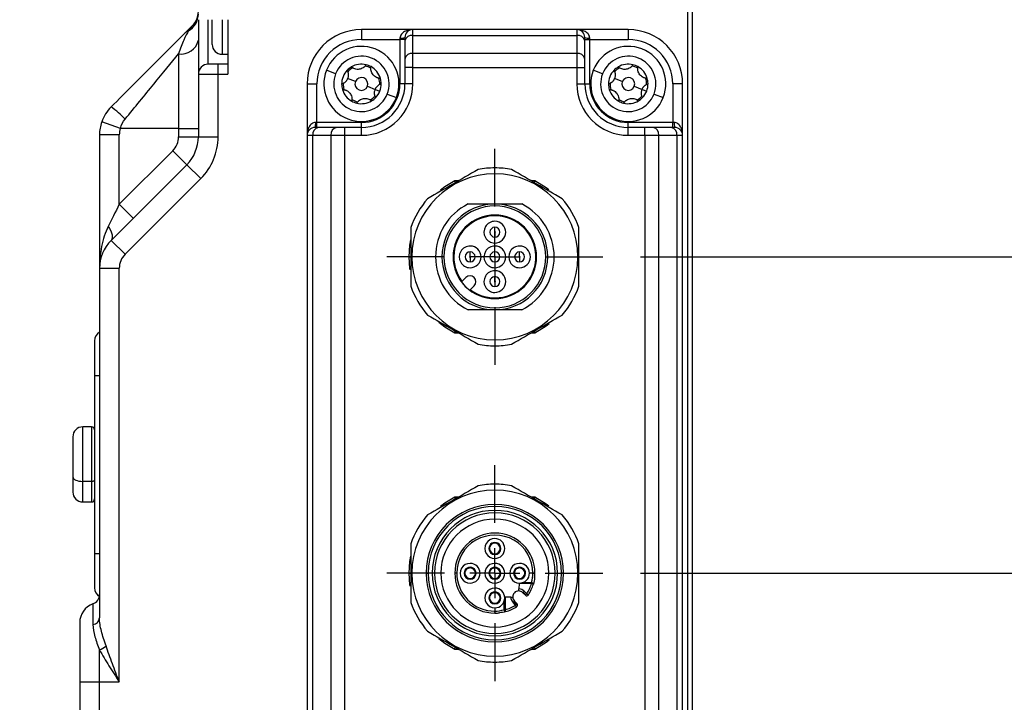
# Model space of a CAD drawing. Header units: millimetres. Extents: x 0 to 838, y 0 to 648.
# Tile 37 of 63: x 313 to 413, y 212 to 281. Entities that reach past the tile are written whole.
import ezdxf

# ---------------------------------------------------------------- set-up
doc = ezdxf.new("R2010")
doc.units = ezdxf.units.MM
doc.header["$LTSCALE"] = 3
doc.linetypes.add('CENTERX2', pattern=[20.32, 12.7, -2.54, 2.54, -2.54])
doc.layers.add('CENTER', color=40, linetype='CENTERX2')
doc.layers.add('DIMENSIONS', color=140, linetype='Continuous', lineweight=25)
doc.styles.add('SLDTEXTSTYLE0', font='TXT', dxfattribs={"width": 0.7})
doc.dimstyles.new('SLDDIMSTYLE0', dxfattribs={"dimtxt": 6.474023, "dimasz": 9.906, "dimexe": 0, "dimexo": 0.0625, "dimgap": 1.618506, "dimtad": 0, "dimtih": 1, "dimtoh": 1, "dimdec": 1, "dimrnd": 1e-09, "dimzin": 4, "dimdsep": 46, "dimtxsty": 'SLDTEXTSTYLE0', "dimsah": 1, "dimcen": 0.09, "dimadec": 0, "dimazin": 1, "dimtfac": 1, "dimtdec": 1, "dimtofl": 0, "dimtmove": 0, "dimatfit": 3, "dimfxl": 0, "dimfrac": 2, "dimtolj": 1, "dimtzin": 12, "dimarcsym": 0})

# ---------------------------------------------------------------- blocks, each defined once
blk = doc.blocks.new('_D_9')
at = {"layer": 'DIMENSIONS'}
for p, q in [((293.499, 172.55), (293.499, 416.191)), ((381.499, 333.976), (381.499, 416.191)), ((293.499, 406.666), (319.796, 406.666)), ((328.569, 406.666), (326.395, 406.666)), ((326.395, 406.666), (326.395, 396.376)), ((347.807, 406.666), (349.981, 406.666)), ((349.981, 406.666), (349.981, 396.376)), ((381.499, 406.666), (356.579, 406.666)), ((326.395, 396.376), (328.569, 396.376)), ((349.981, 396.376), (347.807, 396.376))]:
    blk.add_line(p, q, dxfattribs=at)
for points in [[(293.499, 406.666), (303.405, 405.142), (303.405, 408.19)], [(381.499, 406.666), (371.593, 408.19), (371.593, 405.142)]]:
    blk.add_solid(points, dxfattribs=at)
at = {"layer": 'DIMENSIONS', "char_height": 6.35, "attachment_point": 1, "style": 'SLDTEXTSTYLE0'}
for s, insert in [('88.0', (328.569, 416.301)), ('3.46', (328.569, 404.562))]:
    blk.add_mtext(s, dxfattribs=dict(at, insert=insert))
blk = doc.blocks.new('_D_12')
at = {"layer": 'DIMENSIONS'}
for p, q in [((376.249, 224.666), (464.869, 224.666)), ((455.344, 224.666), (455.344, 193.782)), ((445.724, 182.043), (443.55, 182.043)), ((443.55, 182.043), (443.55, 171.754)), ((464.963, 182.043), (467.137, 182.043)), ((467.137, 182.043), (467.137, 171.754)), ((443.55, 171.754), (445.724, 171.754)), ((467.137, 171.754), (464.963, 171.754)), ((455.344, 131.666), (455.344, 170.304)), ((384.809, 131.666), (464.869, 131.666))]:
    blk.add_line(p, q, dxfattribs=at)
for points in [[(455.344, 224.666), (453.82, 214.76), (456.868, 214.76)], [(455.344, 131.666), (456.868, 141.572), (453.82, 141.572)]]:
    blk.add_solid(points, dxfattribs=at)
at = {"layer": 'DIMENSIONS', "char_height": 6.35, "attachment_point": 1, "style": 'SLDTEXTSTYLE0'}
for s, insert in [('93.0', (445.724, 191.678)), ('3.66', (445.724, 179.939))]:
    blk.add_mtext(s, dxfattribs=dict(at, insert=insert))
blk = doc.blocks.new('_D_13')
at = {"layer": 'DIMENSIONS'}
for p, q in [((376.249, 256.666), (489.59, 256.666)), ((480.065, 256.666), (480.065, 217.863)), ((470.446, 206.125), (468.272, 206.125)), ((468.272, 206.125), (468.272, 195.835)), ((489.684, 206.125), (491.858, 206.125)), ((491.858, 206.125), (491.858, 195.835)), ((468.272, 195.835), (470.446, 195.835)), ((491.858, 195.835), (489.684, 195.835)), ((480.065, 131.666), (480.065, 194.386)), ((384.809, 131.666), (489.59, 131.666))]:
    blk.add_line(p, q, dxfattribs=at)
for points in [[(480.065, 256.666), (478.541, 246.76), (481.589, 246.76)], [(480.065, 131.666), (481.589, 141.572), (478.541, 141.572)]]:
    blk.add_solid(points, dxfattribs=at)
at = {"layer": 'DIMENSIONS', "char_height": 6.35, "attachment_point": 1, "style": 'SLDTEXTSTYLE0'}
for s, insert in [('125.0', (467.753, 215.76)), ('4.92', (470.446, 204.021))]:
    blk.add_mtext(s, dxfattribs=dict(at, insert=insert))
blk = doc.blocks.new('SW_CENTERMARKSYMBOL_12')
at = {"layer": 'CENTER', "color": 0}
for p, q in [((0, 5.08), (0, 10.94)), ((0, 0), (0, 2.54)), ((-5.08, 0), (-10.94, 0)), ((0, 0), (-2.54, 0)), ((0, 0), (0, -2.54)), ((0, 0), (2.54, 0)), ((5.08, 0), (10.94, 0)), ((0, -5.08), (0, -10.94))]:
    blk.add_line(p, q, dxfattribs=at)
blk = doc.blocks.new('SW_CENTERMARKSYMBOL_13')
at = {"layer": 'CENTER', "color": 0}
for p, q in [((0, 5.08), (0, 10.94)), ((0, 0), (0, 2.54)), ((-5.08, 0), (-10.94, 0)), ((0, 0), (-2.54, 0)), ((0, 0), (0, -2.54)), ((0, 0), (2.54, 0)), ((5.08, 0), (10.94, 0)), ((0, -5.08), (0, -10.94))]:
    blk.add_line(p, q, dxfattribs=at)

msp = doc.modelspace()

# ---------------------------------------------------------------- linework, layer by layer
for p, q in [((380.999049, 330.165646), (380.999049, 136.665646)), ((381.499049, 136.665646), (381.499049, 330.165646)), ((331.499049, 280.665646), (331.499049, 275.165646)), ((332.499049, 276.165646), (332.499049, 280.665646)), ((332.899049, 278.165646), (332.899049, 280.665646)), ((333.899049, 280.665646), (333.899049, 277.165646)), ((334.499049, 280.665646), (334.499049, 275.165646)), ((347.999049, 279.665646), (347.999049, 278.665646)), ((353.199049, 279.665646), (347.999049, 279.665646)), ((353.199049, 279.079859), (353.199049, 279.665646)), ((369.799049, 279.665646), (353.199049, 279.665646)), ((353.199049, 277.251432), (353.199049, 279.079859)), ((353.199049, 279.079859), (369.799049, 279.079859)), ((369.799049, 279.665646), (369.799049, 279.079859)), ((374.999049, 279.665646), (369.799049, 279.665646)), ((369.799049, 279.079859), (369.799049, 277.251432)), ((374.999049, 279.665646), (374.999049, 278.665646)), ((347.999049, 278.665646), (351.899049, 278.665646)), ((351.899049, 278.798979), (351.899049, 278.665646)), ((352.399049, 278.665646), (351.899049, 278.665646)), ((351.899049, 278.665646), (351.899049, 274.165646)), ((352.399049, 278.865646), (352.399049, 278.514174)), ((352.399049, 278.514174), (352.399049, 276.685747)), ((370.599049, 278.514174), (370.599049, 278.865646)), ((370.599049, 278.665646), (371.099049, 278.665646)), ((370.599049, 276.685747), (370.599049, 278.514174)), ((371.099049, 278.665646), (371.099049, 278.798979)), ((371.099049, 274.165646), (371.099049, 278.665646)), ((371.099049, 278.665646), (374.999049, 278.665646)), ((329.499049, 277.208679), (329.499049, 269.665646)), ((333.899049, 277.165646), (334.499049, 277.165646)), ((353.199049, 275.837218), (353.199049, 277.251432)), ((369.799049, 277.251432), (353.199049, 277.251432)), ((369.799049, 277.251432), (369.799049, 275.837218)), ((333.499049, 276.165646), (332.499049, 276.165646)), ((333.499049, 275.165646), (333.499049, 276.165646)), ((334.499049, 276.165646), (333.499049, 276.165646)), ((352.399049, 276.685747), (352.399049, 275.837218)), ((370.599049, 275.837218), (370.599049, 276.685747)), ((331.499049, 275.165646), (333.499049, 275.165646)), ((331.499049, 275.165646), (331.499049, 268.8225)), ((333.499049, 268.8225), (333.499049, 275.165646)), ((333.499049, 275.165646), (334.499049, 275.165646)), ((345.392407, 275.188102), (344.461463, 275.553265)), ((352.399049, 275.837218), (352.399049, 274.165646)), ((353.199049, 275.837218), (352.399049, 275.837218)), ((353.199049, 274.165646), (353.199049, 275.837218)), ((353.199049, 275.837218), (369.799049, 275.837218)), ((369.799049, 275.837218), (369.799049, 274.165646)), ((369.799049, 275.837218), (370.599049, 275.837218)), ((370.599049, 274.165646), (370.599049, 275.837218)), ((372.392407, 275.188102), (371.461463, 275.553265)), ((342.499049, 274.165646), (343.499049, 274.165646)), ((342.499049, 274.165646), (342.499049, 268.965646)), ((343.499049, 270.265646), (343.499049, 274.165646)), ((347.393936, 274.403001), (346.602634, 274.71339)), ((352.399049, 274.165646), (351.899049, 274.165646)), ((353.199049, 274.165646), (352.399049, 274.165646)), ((369.799049, 274.165646), (370.599049, 274.165646)), ((370.599049, 274.165646), (371.099049, 274.165646)), ((374.393936, 274.403001), (373.602634, 274.71339)), ((379.499049, 274.165646), (379.499049, 270.265646)), ((380.499049, 274.165646), (379.499049, 274.165646)), ((380.499049, 268.965646), (380.499049, 274.165646)), ((348.604162, 273.92829), (349.395464, 273.617901)), ((349.395464, 273.617901), (349.860936, 273.43532)), ((350.605691, 273.143189), (351.536635, 272.778026)), ((375.604162, 273.92829), (376.395464, 273.617901)), ((376.395464, 273.617901), (376.860936, 273.43532)), ((377.605691, 273.143189), (378.536635, 272.778026)), ((323.60999, 269.665646), (321.720932, 270.3225)), ((343.499049, 270.265646), (343.365716, 270.265646)), ((343.499049, 269.765646), (343.499049, 270.265646)), ((347.999049, 270.265646), (343.499049, 270.265646)), ((347.999049, 269.765646), (347.999049, 270.265646)), ((379.499049, 270.265646), (374.999049, 270.265646)), ((374.999049, 269.765646), (374.999049, 270.265646)), ((379.632382, 270.265646), (379.499049, 270.265646)), ((379.499049, 269.765646), (379.499049, 270.265646)), ((323.499049, 269.008791), (321.499049, 269.008791)), ((321.499049, 269.008791), (321.499049, 255.508791)), ((323.499049, 261.994073), (323.499049, 269.008791)), ((329.499049, 269.665646), (323.60999, 269.665646)), ((329.499049, 269.665646), (329.499049, 268.8225)), ((329.499049, 269.665646), (331.499049, 269.665646)), ((343.650521, 269.765646), (343.299049, 269.765646)), ((345.478948, 269.765646), (343.650521, 269.765646)), ((346.327476, 269.765646), (345.478948, 269.765646)), ((347.999049, 269.765646), (346.327476, 269.765646)), ((346.327476, 268.965646), (346.327476, 269.765646)), ((347.999049, 268.965646), (347.999049, 269.765646)), ((376.670622, 269.765646), (374.999049, 269.765646)), ((374.999049, 268.965646), (374.999049, 269.765646)), ((377.51915, 269.765646), (376.670622, 269.765646)), ((376.670622, 268.965646), (376.670622, 269.765646)), ((379.347577, 269.765646), (377.51915, 269.765646)), ((379.699049, 269.765646), (379.347577, 269.765646)), ((329.499049, 268.8225), (331.499049, 268.8225)), ((331.499049, 268.8225), (333.499049, 268.8225)), ((342.499049, 268.965646), (343.084835, 268.965646)), ((342.499049, 268.965646), (342.499049, 148.365646)), ((343.084835, 268.965646), (344.913263, 268.965646)), ((343.084835, 148.365646), (343.084835, 268.965646)), ((344.913263, 268.965646), (346.327476, 268.965646)), ((344.913263, 268.965646), (344.913263, 148.365646)), ((346.327476, 148.365646), (346.327476, 268.965646)), ((346.327476, 268.965646), (347.999049, 268.965646)), ((374.999049, 268.965646), (376.670622, 268.965646)), ((376.670622, 268.965646), (376.670622, 148.365646)), ((376.670622, 268.965646), (378.084835, 268.965646)), ((378.084835, 148.365646), (378.084835, 268.965646)), ((378.084835, 268.965646), (379.913263, 268.965646)), ((379.913263, 268.965646), (379.913263, 148.365646)), ((379.913263, 268.965646), (380.499049, 268.965646)), ((380.499049, 148.365646), (380.499049, 268.965646)), ((328.913263, 267.408286), (323.499049, 261.994073)), ((328.913263, 267.408286), (330.327476, 265.994073)), ((330.327476, 265.994073), (322.670622, 258.337218)), ((330.327476, 265.994073), (331.74169, 264.579859)), ((361.499049, 265.065646), (361.499049, 265.665646)), ((324.084835, 256.923005), (331.74169, 264.579859)), ((357.83584, 264.365646), (357.449358, 264.365646)), ((365.54874, 264.365646), (365.162258, 264.365646)), ((323.499049, 261.994073), (324.913263, 260.579859)), ((361.498905, 259.215502), (361.498905, 259.665502)), ((361.498905, 259.115502), (361.498905, 258.665502)), ((364.433398, 259.599995), (364.487845, 259.654442)), ((322.670622, 258.337218), (324.084835, 256.923005)), ((358.998905, 256.715502), (358.998905, 257.165502)), ((361.499049, 256.715646), (361.499049, 257.165646)), ((363.998905, 256.715502), (363.998905, 257.165502)), ((352.799049, 256.665646), (352.999652, 256.665646)), ((358.998905, 256.615502), (358.998905, 256.165502)), ((361.499049, 256.615646), (361.499049, 256.165646)), ((363.998905, 256.615502), (363.998905, 256.165502)), ((321.499049, 255.508791), (321.499049, 220.141842)), ((321.499049, 255.508791), (323.499049, 255.508791)), ((323.499049, 213.665646), (323.499049, 255.508791)), ((358.564412, 254.579537), (358.119055, 254.13418)), ((361.498905, 254.215502), (361.498905, 254.665502)), ((361.498905, 254.115502), (361.498905, 253.665502)), ((358.513024, 253.67962), (358.509965, 253.676561)), ((358.967583, 253.285652), (359.41294, 253.731008)), ((320.999049, 248.165646), (320.999049, 244.665646)), ((357.449358, 248.965646), (357.83584, 248.965646)), ((361.499049, 248.265646), (361.499049, 247.665646)), ((365.162258, 248.965646), (365.54874, 248.965646)), ((320.999049, 244.665646), (320.999049, 226.665646)), ((320.999049, 244.665646), (321.499049, 244.665646)), ((320.699049, 239.465646), (319.799049, 239.465646)), ((319.799049, 233.952388), (319.799049, 239.465646)), ((320.699049, 239.465646), (320.699049, 233.952388)), ((318.799049, 238.465646), (318.799049, 234.403245)), ((318.799049, 234.403245), (318.799049, 232.865646)), ((320.699049, 233.952388), (319.799049, 233.952388)), ((319.799049, 231.865646), (319.799049, 233.952388)), ((320.699049, 233.952388), (320.699049, 231.865646)), ((361.499049, 233.065646), (361.499049, 233.665646)), ((357.83584, 232.365646), (357.449358, 232.365646)), ((365.54874, 232.365646), (365.162258, 232.365646)), ((319.799049, 231.865646), (320.699049, 231.865646)), ((360.963765, 227.155072), (360.893074, 227.155072)), ((362.034335, 227.155072), (362.105026, 227.155072)), ((320.999049, 226.665646), (320.999049, 223.165646)), ((320.999049, 226.665646), (321.499049, 226.665646)), ((352.799049, 224.665646), (352.999652, 224.665646)), ((354.549049, 224.665646), (354.749049, 224.665646)), ((355.149049, 224.665646), (354.749049, 224.665646)), ((357.649049, 224.665646), (357.449049, 224.665646)), ((358.463765, 224.655072), (358.393074, 224.655072)), ((359.534335, 224.655072), (359.605026, 224.655072)), ((360.963765, 224.655072), (360.893074, 224.655072)), ((362.034335, 224.655072), (362.105026, 224.655072)), ((363.463765, 224.655072), (363.393074, 224.655072)), ((364.534335, 224.655072), (364.605026, 224.655072)), ((365.34801, 224.665646), (364.998994, 224.665646)), ((365.349049, 224.665639), (365.34801, 224.665646)), ((365.349049, 224.665646), (365.549049, 224.665646)), ((367.849049, 224.665646), (368.249049, 224.665646)), ((368.449049, 224.665646), (368.249049, 224.665646)), ((363.947066, 223.618432), (363.929053, 223.061065)), ((365.20389, 223.618432), (363.947066, 223.618432)), ((365.20389, 223.664383), (364.135187, 223.664383)), ((364.319699, 223.707875), (365.20389, 223.707875)), ((365.20389, 223.707875), (365.20389, 223.664383)), ((365.20389, 223.664383), (365.20389, 223.618432)), ((365.20389, 223.618432), (365.377991, 223.618432)), ((365.20389, 223.618432), (365.396349, 223.564031)), ((360.963765, 222.155072), (360.893074, 222.155072)), ((362.034335, 222.155072), (362.105026, 222.155072)), ((362.500312, 222.216144), (362.500312, 222.155179)), ((362.500312, 222.155179), (362.500312, 220.960805)), ((363.10363, 222.235642), (362.546263, 222.217629)), ((362.546263, 222.217629), (362.546263, 220.960805)), ((363.10363, 222.235642), (363.303525, 222.242102)), ((363.922593, 222.861169), (363.929053, 223.061065)), ((364.327476, 222.685747), (364.368898, 222.727168)), ((364.586253, 222.426969), (364.327476, 222.685747)), ((364.368898, 222.727168), (364.468898, 222.827168)), ((364.368898, 222.727168), (364.627675, 222.468391)), ((364.468898, 222.827168), (364.727675, 222.568391)), ((364.586253, 222.426969), (364.627675, 222.468391)), ((364.627675, 222.468391), (364.727675, 222.568391)), ((364.727675, 222.568391), (364.895395, 222.459443)), ((320.832382, 221.551264), (320.832382, 219.450234)), ((362.45682, 220.960805), (362.45682, 221.867537)), ((363.337527, 221.695797), (363.437527, 221.795797)), ((363.596304, 221.43702), (363.337527, 221.695797)), ((363.437527, 221.795797), (363.478948, 221.837218)), ((363.696304, 221.53702), (363.437527, 221.795797)), ((363.478948, 221.837218), (363.737725, 221.578441)), ((363.596304, 221.43702), (363.696304, 221.53702)), ((363.705252, 221.269299), (363.596304, 221.43702)), ((363.696304, 221.53702), (363.737725, 221.578441)), ((361.499049, 221.155072), (361.499049, 220.816685)), ((361.499055, 220.815646), (361.499049, 220.816685)), ((362.500312, 220.960805), (362.45682, 220.960805)), ((362.546263, 220.960805), (362.500312, 220.960805)), ((362.600663, 220.768346), (362.546263, 220.960805)), ((319.499049, 219.665646), (319.499049, 213.665646)), ((321.499049, 213.665646), (321.499049, 216.891122)), ((357.449358, 216.965646), (357.83584, 216.965646)), ((361.499049, 216.265646), (361.499049, 215.665646)), ((365.162258, 216.965646), (365.54874, 216.965646)), ((319.499049, 213.665646), (321.499049, 213.665646)), ((319.499049, 213.665646), (319.499049, 142.165646)), ((321.499049, 142.165646), (321.499049, 213.665646)), ((321.499049, 213.665646), (323.499049, 213.665646))]:
    msp.add_line(p, q)
at = {"flags": 128}
for points in [[(357.449358, 264.365646), (356.444, 263.746358), (356.008377, 263.414166)], [(366.945423, 263.449967), (366.690531, 263.646943), (365.54874, 264.365646)], [(322.377729, 259.751432), (322.518925, 259.528249), (322.633479, 259.309776), (322.718975, 259.100623), (322.773606, 258.905203), (322.796222, 258.727641), (322.786344, 258.571683), (322.74418, 258.44062), (322.670622, 258.337218)], [(352.971456, 258.389062), (352.879179, 257.843712), (352.799049, 256.665646)], [(352.799049, 256.665646), (352.879179, 255.487579), (352.900146, 255.343201)], [(355.838927, 250.058603), (356.444, 249.584934), (357.449358, 248.965646)], [(365.54874, 248.965646), (366.690531, 249.684348), (366.989721, 249.917125)], [(318.799049, 234.403245), (318.818264, 234.315287), (318.875169, 234.23071), (318.967579, 234.152762), (319.091942, 234.084441), (319.243479, 234.028371), (319.416366, 233.986708), (319.603959, 233.961051), (319.799049, 233.952388)], [(320.699049, 233.952388), (320.757576, 233.954987), (320.813854, 233.962684), (320.86572, 233.975183), (320.911181, 233.992004), (320.94849, 234.0125), (320.976213, 234.035885), (320.993285, 234.061258), (320.999049, 234.087645)], [(357.449358, 232.365646), (356.444, 231.746358), (356.008377, 231.414166)], [(366.945423, 231.449967), (366.690531, 231.646943), (365.54874, 232.365646)], [(352.971456, 226.389062), (352.879179, 225.843712), (352.799049, 224.665646)], [(352.799049, 224.665646), (352.879179, 223.487579), (352.900146, 223.343201)], [(355.838927, 218.058603), (356.444, 217.584934), (357.449358, 216.965646)], [(365.54874, 216.965646), (366.690531, 217.684348), (366.989721, 217.917125)]]:
    msp.add_lwpolyline(points, dxfattribs=at)
for centre, radius, start, end in [((329.540048, 281.246965), 1.959013, 299.30988592, 359.80367687), ((329.499049, 281.494073), 2, 315, 0), ((331.092054, 278.241539), 1.426314, 114.56720264, 134.92403329), ((347.999049, 274.165646), 5.5, 90, 180), ((353.199049, 278.865646), 0.8, 90, 180), ((353.099049, 278.372752), 0.714143, 81.95053302, 168.57824634), ((369.799049, 278.865646), 0.8, 0, 90), ((369.899049, 278.372752), 0.714143, 11.42175366, 98.04946698), ((374.999049, 274.165646), 5.5, 0, 90), ((329.763936, 278.966424), 1.777592, 261.43018035, 347.44904797), ((333.899049, 278.165646), 1, 180, 270), ((347.999049, 274.165646), 4.5, 90, 180), ((347.999049, 274.165646), 3.8, 338.58238535, 158.58238535), ((352.021827, 279.786479), 0.995103, 262.91267563, 292.27661111), ((370.976271, 279.786479), 0.995103, 247.72338889, 277.08732437), ((374.999049, 274.165646), 3.8, 338.58238535, 158.58238535), ((374.999049, 274.165646), 4.5, 0, 90), ((347.999049, 274.165646), 2.8, 338.58238535, 158.58238535), ((353.099049, 276.544325), 0.714143, 81.95053302, 168.57824634), ((369.899049, 276.544325), 0.714143, 11.42175366, 98.04946698), ((374.999049, 274.165646), 2.8, 338.58238535, 158.58238535), ((332.499049, 275.165646), 1, 90, 180), ((347.999049, 274.165646), 2, 76.25074034, 120.91403036), ((347.999049, 274.165646), 1.85, 58.93539224, 78.22937845), ((347.999049, 274.165646), 2, 60.91403036, 76.25074034), ((374.999049, 274.165646), 2, 76.25074034, 120.91403036), ((374.999049, 274.165646), 1.85, 58.93539224, 78.22937845), ((374.999049, 274.165646), 2, 60.91403036, 76.25074034), ((347.999049, 274.165646), 3.8, 158.58238535, 338.58238535), ((347.999049, 274.165646), 2.8, 158.58238535, 338.58238535), ((347.999049, 274.165646), 2, 136.25074034, 180.91403036), ((347.999049, 274.165646), 2, 120.91403036, 136.25074034), ((347.999049, 274.165646), 1.85, 118.93539224, 138.22937845), ((347.999049, 274.165646), 2, 16.25074034, 60.91403036), ((374.999049, 274.165646), 3.8, 158.58238535, 338.58238535), ((374.999049, 274.165646), 2.8, 158.58238535, 338.58238535), ((374.999049, 274.165646), 2, 136.25074034, 180.91403036), ((374.999049, 274.165646), 2, 120.91403036, 136.25074034), ((374.999049, 274.165646), 1.85, 118.93539224, 138.22937845), ((374.999049, 274.165646), 2, 16.25074034, 60.91403036), ((347.999049, 274.165646), 2, 180.91403036, 196.25074034), ((347.999049, 274.165646), 1.85, 178.93539224, 198.22937845), ((347.999049, 274.165646), 0.65, 158.58238535, 338.58238535), ((347.999049, 274.165646), 0.65, 338.58238535, 158.58238535), ((347.999049, 274.165646), 5.2, 270, 0), ((347.999049, 274.165646), 4.4, 270, 0), ((347.999049, 274.165646), 3.9, 270, 0), ((347.999049, 274.165646), 1.85, 358.93539224, 18.22937845), ((347.999049, 274.165646), 2, 338.58238535, 0.91403036), ((347.999049, 274.165646), 2, 0.91403036, 16.25074034), ((374.999049, 274.165646), 5.2, 180, 270), ((374.999049, 274.165646), 4.4, 180, 270), ((374.999049, 274.165646), 3.9, 180, 270), ((374.999049, 274.165646), 2, 180.91403036, 196.25074034), ((374.999049, 274.165646), 1.85, 178.93539224, 198.22937845), ((374.999049, 274.165646), 0.65, 158.58238535, 338.58238535), ((374.999049, 274.165646), 0.65, 338.58238535, 158.58238535), ((374.999049, 274.165646), 1.85, 358.93539224, 18.22937845), ((374.999049, 274.165646), 2, 338.58238535, 0.91403036), ((374.999049, 274.165646), 2, 0.91403036, 16.25074034), ((347.999049, 274.165646), 2, 196.25074034, 240.91403036), ((347.999049, 274.165646), 2, 316.25074034, 338.58238535), ((374.999049, 274.165646), 2, 196.25074034, 240.91403036), ((374.999049, 274.165646), 2, 316.25074034, 338.58238535), ((347.999049, 274.165646), 2, 240.91403036, 256.25074034), ((347.999049, 274.165646), 1.85, 238.93539224, 258.22937845), ((347.999049, 274.165646), 2, 256.25074034, 300.91403036), ((347.999049, 274.165646), 1.85, 298.93539224, 318.22937845), ((347.999049, 274.165646), 2, 300.91403036, 316.25074034), ((374.999049, 274.165646), 2, 240.91403036, 256.25074034), ((374.999049, 274.165646), 1.85, 238.93539224, 258.22937845), ((374.999049, 274.165646), 2, 256.25074034, 300.91403036), ((374.999049, 274.165646), 1.85, 298.93539224, 318.22937845), ((374.999049, 274.165646), 2, 300.91403036, 316.25074034), ((318.242512, 265.385363), 7.825254, 41.70340919, 55.53697405), ((325.499049, 269.008791), 4, 160.82666386, 180), ((342.378216, 270.142868), 0.995103, 337.72338889, 7.08732437), ((380.619882, 270.142868), 0.995103, 172.91267563, 202.27661111), ((325.499049, 269.008791), 2, 160.82666386, 180), ((343.299049, 268.965646), 0.8, 90, 180), ((343.791942, 269.065646), 0.714143, 101.42175366, 188.04946698), ((345.620369, 269.065646), 0.714143, 101.42175366, 188.04946698), ((377.377729, 269.065646), 0.714143, 351.95053302, 78.57824634), ((379.206156, 269.065646), 0.714143, 351.95053302, 78.57824634), ((379.699049, 268.965646), 0.8, 0, 90), ((327.499049, 268.8225), 2, 315, 0), ((327.499049, 268.8225), 4, 315, 0), ((327.499049, 268.8225), 6, 315, 0), ((361.499049, 256.665646), 8.4, 90, 270), ((361.499049, 256.665646), 9, 90, 100.81186355), ((361.499049, 256.665646), 9, 79.18813645, 90), ((361.499049, 256.665646), 8.4, 270, 90), ((361.499049, 256.665646), 9, 139.18813645, 160.81186355), ((361.499049, 256.665646), 6, 116.9165676, 243.0834324), ((361.499049, 256.665646), 5.35, 90, 270), ((361.499049, 256.665646), 5.35, 270, 90), ((361.499049, 256.665646), 6, 296.9165676, 63.0834324), ((361.499049, 256.665646), 9, 19.18813645, 40.81186355), ((361.499049, 256.665646), 5.15, 45, 225), ((361.498905, 256.665502), 4.227, 45, 225), ((361.498905, 256.665502), 4.15, 45, 216.68713899), ((361.499049, 256.665646), 5.15, 225, 45), ((361.498905, 259.165502), 1.1, 89.57430331, 269.57430331), ((361.498905, 259.165502), 1.1, 269.57430331, 89.57430331), ((361.498905, 256.665502), 4.227, 225, 45), ((361.498905, 256.665502), 4.15, 233.31286101, 45), ((361.498905, 259.165502), 0.5, 90, 270), ((361.498905, 259.165502), 0.05, 90, 270), ((361.498905, 259.165502), 0.5, 270, 90), ((361.498905, 259.165502), 0.05, 270, 90), ((325.499049, 255.508791), 4, 135, 180), ((358.998905, 256.665502), 1.1, 89.57430331, 269.57430331), ((358.998905, 256.665502), 0.5, 90, 270), ((358.998905, 256.665502), 1.1, 269.57430331, 89.57430331), ((358.998905, 256.665502), 0.5, 270, 90), ((361.499049, 256.665442), 1.1, 89.57430331, 269.57430331), ((361.499049, 256.665646), 0.5, 90, 270), ((361.499049, 256.665442), 1.1, 269.57430331, 89.57430331), ((361.499049, 256.665646), 0.5, 270, 90), ((363.998905, 256.665502), 1.1, 89.57430331, 269.57430331), ((363.998905, 256.665502), 0.5, 90, 270), ((363.998905, 256.665502), 1.1, 269.57430331, 89.57430331), ((363.998905, 256.665502), 0.5, 270, 90), ((325.499049, 255.508791), 2, 135, 180), ((358.998905, 256.665502), 0.05, 90, 270), ((358.998905, 256.665502), 0.05, 270, 90), ((361.499049, 256.665646), 0.05, 90, 270), ((361.499049, 256.665646), 0.05, 270, 90), ((363.998905, 256.665502), 0.05, 90, 270), ((363.998905, 256.665502), 0.05, 270, 90), ((361.498905, 254.165502), 1.1, 89.57430331, 269.57430331), ((361.498905, 254.165502), 1.1, 269.57430331, 89.57430331), ((361.498905, 256.665502), 4.222674, 216.83119322, 225), ((358.988676, 254.155273), 0.6, 315, 135), ((361.498905, 254.165502), 0.5, 90, 270), ((361.498905, 254.165502), 0.05, 90, 270), ((361.498905, 254.165502), 0.5, 270, 90), ((361.498905, 254.165502), 0.05, 270, 90), ((361.499049, 256.665646), 9, 199.18813645, 220.81186355), ((361.498905, 256.665502), 4.222674, 225, 233.16880678), ((361.499049, 256.665646), 9, 319.18813645, 340.81186355), ((321.999049, 248.165646), 1, 120, 180), ((361.499049, 256.665646), 9, 259.18813645, 270), ((361.499049, 256.665646), 9, 270, 280.81186355), ((319.799049, 238.465646), 1, 90, 180), ((320.699049, 239.165646), 0.3, 0, 90), ((361.499049, 224.665646), 9, 90, 100.81186355), ((361.499049, 224.665646), 9, 79.18813645, 90), ((319.799049, 232.865646), 1, 180, 270), ((320.699049, 232.165646), 0.3, 270, 0), ((361.499049, 224.665646), 8.4, 90, 270), ((361.499049, 224.665646), 8.4, 270, 90), ((361.499049, 224.665646), 6.95, 0, 180), ((361.499049, 224.665646), 6.75, 0, 180), ((361.499049, 224.665646), 9, 139.18813645, 160.81186355), ((361.499049, 224.665646), 6.35, 0, 180), ((361.499049, 224.665646), 6.1, 0, 180), ((361.499049, 224.665646), 5.4585, 0, 180), ((361.499049, 224.665646), 9, 19.18813645, 40.81186355), ((361.499049, 224.665646), 4.05, 90.00000001, 180.00000001), ((361.499049, 224.665646), 3.85, 359.99990533, 180.00000001), ((361.49905, 227.155072), 1, 90.00000001, 270.00000001), ((361.499049, 224.665646), 4.05, 0.00000001, 90.00000001), ((361.49905, 227.155072), 1, 270.00000001, 90.00000001), ((361.49905, 227.155072), 0.605976, 0.00000001, 180.00000001), ((361.49905, 227.155072), 0.605976, 180.00000001, 0.00000001), ((361.49905, 227.155072), 0.535285, 90.00000001, 180.00000001), ((361.49905, 227.155072), 0.535285, 180.00000001, 270.00000001), ((361.49905, 227.155072), 0.535285, 0.00000001, 90.00000001), ((361.49905, 227.155072), 0.535285, 270.00000001, 0.00000001), ((358.99905, 224.655072), 1, 90.00000001, 270.00000001), ((358.99905, 224.655072), 0.605976, 0.00000001, 180.00000001), ((358.99905, 224.655072), 0.535285, 90.00000001, 180.00000001), ((358.99905, 224.655072), 1, 270.00000001, 90.00000001), ((358.99905, 224.655072), 0.535285, 0.00000001, 90.00000001), ((361.49905, 224.655072), 1, 90.00000001, 270.00000001), ((361.49905, 224.655072), 0.605976, 0.00000001, 180.00000001), ((361.49905, 224.655072), 0.535285, 90.00000001, 180.00000001), ((361.49905, 224.655072), 1, 270.00000001, 90.00000001), ((361.49905, 224.655072), 0.535285, 0.00000001, 90.00000001), ((363.99905, 224.655072), 1, 90.00000001, 270.00000001), ((363.99905, 224.655072), 0.605976, 0.00000001, 180.00000001), ((363.99905, 224.655072), 0.535285, 90.00000001, 180.00000001), ((363.99905, 224.655072), 1, 270.00000001, 90.00000001), ((363.99905, 224.655072), 0.535285, 0.00000001, 90.00000001), ((361.499049, 224.665646), 6.95, 180, 0), ((361.499049, 224.665646), 6.75, 180, 0), ((361.499049, 224.665646), 6.35, 180, 0), ((361.499049, 224.665646), 6.1, 180, 0), ((361.499049, 224.665646), 5.4585, 180, 0), ((361.499049, 224.665646), 4.05, 180.00000001, 270.00000001), ((361.499049, 224.665646), 3.85, 180.00000001, 270.00009472), ((358.99905, 224.655072), 0.605976, 180.00000001, 0.00000001), ((358.99905, 224.655072), 0.535285, 180.00000001, 270.00000001), ((358.99905, 224.655072), 0.535285, 270.00000001, 0.00000001), ((361.49905, 224.655072), 0.605976, 180.00000001, 0.00000001), ((361.49905, 224.655072), 0.535285, 180.00000001, 270.00000001), ((361.49905, 224.655072), 0.535285, 270.00000001, 0.00000001), ((363.99905, 224.655072), 0.605976, 180.00000001, 0.00000001), ((363.99905, 224.655072), 0.535285, 180.00000001, 270.00000001), ((363.99905, 224.655072), 0.535285, 270.00000001, 0.00000001), ((361.498966, 224.665651), 4.050083, 353.32956062, 359.29730058), ((361.499049, 224.665646), 4.05, 359.29736333, 0.00000001), ((321.999049, 223.165646), 1, 180, 238.85968524), ((361.49905, 222.155072), 1, 90.00000001, 270.00000001), ((361.49905, 222.155072), 1, 270.00000001, 90.00000001), ((361.499049, 224.665646), 3.85, 326.99300127, 344.21647652), ((361.499049, 224.665646), 4.05, 326.99300127, 344.21647652), ((320.499049, 222.494073), 1, 289.47122063, 0), ((361.49905, 222.155072), 0.605976, 0.00000001, 180.00000001), ((361.49905, 222.155072), 0.605976, 180.00000001, 0.00000001), ((361.49905, 222.155072), 0.535285, 90.00000001, 180.00000001), ((361.49905, 222.155072), 0.535285, 180.00000001, 270.00000001), ((361.49905, 222.155072), 0.535285, 0.00000001, 90.00000001), ((361.49905, 222.155072), 0.535285, 270.00000001, 0.00000001), ((363.903212, 222.261482), 0.8, 181.85101731, 225), ((363.903212, 222.261482), 0.6, 89.99999998, 181.85101731), ((363.903212, 222.261482), 0.6, 181.85101731, 225), ((363.903212, 222.261482), 0.6, 88.14897837, 89.99999998), ((363.903212, 222.261482), 0.6, 45, 88.14897839), ((363.903212, 222.261482), 0.8, 45, 88.1489784), ((364.727675, 222.568391), 0.2, 225, 275.99650065), ((364.727675, 222.568391), 0.2, 275.99650065, 326.99300127), ((321.499049, 219.665646), 2, 109.47122063, 180), ((361.499049, 224.665646), 9, 199.18813645, 220.81186355), ((361.499049, 224.665646), 3.85, 285.78352349, 303.00699872), ((361.499049, 224.665646), 4.05, 285.78352349, 303.00699872), ((363.596304, 221.43702), 0.2, 303.00699872, 354.00349937), ((363.596304, 221.43702), 0.2, 354.00349937, 45), ((361.499049, 224.665646), 9, 319.18813645, 340.81186355), ((361.499049, 224.665646), 4.05, 270.00000001, 270.702637), ((361.499044, 224.665728), 4.050083, 270.70270035, 276.67043981), ((320.713898, 220.231562), 0.790261, 278.62293417, 353.48107541), ((320.591279, 219.144881), 2.429707, 291.93860408, 310.39055669), ((361.499049, 224.665646), 9, 259.18813645, 270), ((361.499049, 224.665646), 9, 270, 280.81186355)]:
    msp.add_arc(centre, radius, start, end)
for points in [[(330.913263, 280.079859), (330.660906, 279.827503), (330.379917, 279.546514), (330.084835, 279.251432)], [(330.913263, 280.079859), (330.784688, 279.951285), (330.646425, 279.768204), (330.499049, 279.538735)], [(322.670622, 271.837218), (322.24071, 271.407306), (321.918904, 270.891853), (321.720932, 270.3225)], [(323.60999, 269.665646), (323.708987, 270.013619), (323.869814, 270.328503), (324.084835, 270.591307)], [(323.499049, 261.994073), (323.102237, 261.200448), (322.706241, 260.408457), (322.377729, 259.751432)], [(365.20389, 223.707875), (365.291706, 224.018553), (365.340509, 224.342882), (365.34801, 224.665646)], [(365.521633, 224.1952), (365.496717, 223.982158), (365.454692, 223.770438), (365.396349, 223.564031)], [(363.947066, 223.618432), (363.947476, 223.631133), (363.947888, 223.643891), (363.948291, 223.656362)], [(365.20389, 223.707875), (365.275994, 223.69157), (365.346375, 223.655448), (365.377796, 223.618436)], [(365.377796, 223.618436), (365.394051, 223.599288), (365.400887, 223.580085), (365.396349, 223.564031)], [(362.497189, 222.216043), (362.498228, 222.216077), (362.499269, 222.21611), (362.500312, 222.216144)], [(362.500312, 222.216144), (362.51532, 222.216629), (362.530842, 222.217131), (362.546263, 222.217629)], [(361.499049, 220.816685), (361.821813, 220.824185), (362.146141, 220.872988), (362.45682, 220.960805)], [(362.600663, 220.768346), (362.394256, 220.710002), (362.182537, 220.667977), (361.969495, 220.643062)], [(362.600663, 220.768346), (362.577122, 220.761691), (362.516492, 220.797299), (362.46919, 220.906102), (362.45682, 220.960805)]]:
    msp.add_open_spline(points, degree=3)
for points, knots in [([(331.300615, 280.664605), (331.285497, 280.618913), (331.204251, 280.373375), (331.017, 280.183581), (330.864594, 280.029105)], [0, 0, 0, 0, 0.186086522, 1, 1, 1, 1]), ([(330.084835, 279.251432), (329.768648, 278.935244), (329.353842, 278.520438), (328.340221, 277.506818), (327.741567, 276.908164), (326.415912, 275.582509), (325.689758, 274.856354), (324.192538, 273.359135), (323.422438, 272.589035), (322.670622, 271.837218)], [0, 0, 0, 0, 0.25, 0.25, 0.5, 0.5, 0.75, 0.75, 1, 1, 1, 1]), ([(330.499049, 279.538735), (330.352309, 279.301102), (330.191588, 278.99026), (329.851355, 278.20216), (329.678622, 277.742767), (329.499049, 277.208679)], [0, 0, 0, 0, 0.5, 0.5, 1, 1, 1, 1]), ([(353.199049, 279.665646), (353.052929, 279.665646), (352.905283, 279.649107), (352.623104, 279.582334), (352.48709, 279.532346), (352.298607, 279.42648), (352.239591, 279.386629), (352.13076, 279.296224), (352.080427, 279.24498), (351.953252, 279.076672), (351.899049, 278.942659), (351.899049, 278.798979)], [0, 0, 0, 0, 0.25, 0.25, 0.5, 0.5, 0.625, 0.625, 0.75, 0.75, 1, 1, 1, 1]), ([(371.099049, 278.798979), (371.099049, 278.942659), (371.044846, 279.076672), (370.917671, 279.24498), (370.867338, 279.296224), (370.758507, 279.386629), (370.699491, 279.42648), (370.511008, 279.532346), (370.374994, 279.582334), (370.092815, 279.649107), (369.945169, 279.665646), (369.799049, 279.665646)], [0, 0, 0, 0, 0.25, 0.25, 0.375, 0.375, 0.5, 0.5, 0.75, 0.75, 1, 1, 1, 1]), ([(324.084835, 270.591307), (325.088349, 271.817823), (326.077234, 273.026461), (327.916197, 275.274082), (328.765997, 276.312726), (329.498996, 277.208614)], [0, 0, 0, 0, 0.5, 0.5, 1, 1, 1, 1]), ([(348.474396, 276.108336), (348.456877, 276.081886), (348.423062, 276.030829), (348.365137, 275.962403), (348.306152, 275.903098), (348.246907, 275.852608), (348.146491, 275.779159), (347.994219, 275.698922), (347.777967, 275.641332), (347.553647, 275.631685), (347.34321, 275.671265), (347.141711, 275.75234), (347.031948, 275.835669), (346.971546, 275.881524)], [0, 0, 0, 0, 0.05807451, 0.112100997, 0.16210358, 0.208112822, 0.250168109, 0.380431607, 0.499153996, 0.618430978, 0.749371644, 0.862082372, 1, 1, 1, 1]), ([(375.474396, 276.108336), (375.456877, 276.081886), (375.423062, 276.030829), (375.365137, 275.962403), (375.306152, 275.903098), (375.246907, 275.852608), (375.146491, 275.779159), (374.994219, 275.698922), (374.777967, 275.641332), (374.553647, 275.631685), (374.34321, 275.671265), (374.141711, 275.75234), (374.031948, 275.835669), (373.971546, 275.881524)], [0, 0, 0, 0, 0.05807451, 0.112100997, 0.16210358, 0.208112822, 0.250168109, 0.380431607, 0.499153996, 0.618430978, 0.749371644, 0.862082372, 1, 1, 1, 1]), ([(346.554303, 275.548653), (346.568481, 275.520191), (346.595848, 275.465253), (346.626183, 275.380678), (346.648059, 275.299756), (346.662132, 275.223046), (346.672938, 275.122804), (346.67203, 274.998089), (346.64989, 274.850271), (346.618078, 274.758126), (346.602634, 274.71339)], [0, 0, 0, 0, 0.116272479, 0.224430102, 0.324521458, 0.416608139, 0.500769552, 0.677743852, 0.843547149, 1, 1, 1, 1]), ([(349.919141, 274.725328), (349.887476, 274.727275), (349.826352, 274.731031), (349.738131, 274.746983), (349.657278, 274.768413), (349.58393, 274.794475), (349.470113, 274.844714), (349.324491, 274.936466), (349.16649, 275.094951), (349.045976, 275.284395), (348.975034, 275.486428), (348.944498, 275.701469), (348.961781, 275.838191), (348.971292, 275.913428)], [0, 0, 0, 0, 0.058074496, 0.11210097, 0.162103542, 0.208112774, 0.250168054, 0.380431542, 0.499153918, 0.618430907, 0.749371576, 0.862082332, 1, 1, 1, 1]), ([(373.554303, 275.548653), (373.568481, 275.520191), (373.595848, 275.465253), (373.626183, 275.380678), (373.648059, 275.299756), (373.662132, 275.223046), (373.672938, 275.122804), (373.67203, 274.998089), (373.64989, 274.850271), (373.618078, 274.758126), (373.602634, 274.71339)], [0, 0, 0, 0, 0.116272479, 0.224430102, 0.324521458, 0.416608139, 0.500769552, 0.677743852, 0.843547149, 1, 1, 1, 1]), ([(376.919141, 274.725328), (376.887476, 274.727275), (376.826352, 274.731031), (376.738131, 274.746983), (376.657278, 274.768413), (376.58393, 274.794475), (376.470113, 274.844714), (376.324491, 274.936466), (376.16649, 275.094951), (376.045976, 275.284395), (375.975034, 275.486428), (375.944498, 275.701469), (375.961781, 275.838191), (375.971292, 275.913428)], [0, 0, 0, 0, 0.058074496, 0.112100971, 0.162103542, 0.208112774, 0.250168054, 0.380431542, 0.499153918, 0.618430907, 0.749371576, 0.862082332, 1, 1, 1, 1]), ([(346.602634, 274.71339), (346.591741, 274.6875), (346.569592, 274.634856), (346.527461, 274.558889), (346.478003, 274.484741), (346.420454, 274.413528), (346.332203, 274.323213), (346.195831, 274.216211), (346.069056, 274.163012), (345.999304, 274.133741)], [0, 0, 0, 0, 0.093008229, 0.18911929, 0.28877159, 0.39235857, 0.50023061, 0.72502122, 1, 1, 1, 1]), ([(349.395464, 273.617901), (349.406357, 273.643791), (349.428506, 273.696435), (349.470637, 273.772402), (349.520095, 273.84655), (349.577644, 273.917763), (349.665895, 274.008078), (349.802267, 274.11508), (349.929042, 274.168279), (349.998795, 274.19755)], [0, 0, 0, 0, 0.093008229, 0.18911929, 0.28877159, 0.39235857, 0.50023061, 0.72502122, 1, 1, 1, 1]), ([(373.602634, 274.71339), (373.591741, 274.6875), (373.569592, 274.634856), (373.527461, 274.558889), (373.478003, 274.484741), (373.420454, 274.413528), (373.332203, 274.323213), (373.195831, 274.216211), (373.069056, 274.163012), (372.999304, 274.133741)], [0, 0, 0, 0, 0.093008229, 0.18911929, 0.28877159, 0.39235857, 0.50023061, 0.72502122, 1, 1, 1, 1]), ([(376.395464, 273.617901), (376.406357, 273.643791), (376.428506, 273.696435), (376.470637, 273.772402), (376.520095, 273.84655), (376.577644, 273.917763), (376.665895, 274.008078), (376.802267, 274.11508), (376.929042, 274.168279), (376.998795, 274.19755)], [0, 0, 0, 0, 0.093008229, 0.18911929, 0.288771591, 0.39235857, 0.50023061, 0.725021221, 1, 1, 1, 1]), ([(346.078957, 273.605963), (346.110622, 273.604016), (346.171746, 273.60026), (346.259967, 273.584308), (346.34082, 273.562878), (346.414168, 273.536816), (346.527985, 273.486577), (346.673607, 273.394825), (346.831608, 273.23634), (346.952122, 273.046896), (347.023064, 272.844863), (347.0536, 272.629822), (347.036317, 272.4931), (347.026806, 272.417863)], [0, 0, 0, 0, 0.058074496, 0.112100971, 0.162103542, 0.208112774, 0.250168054, 0.380431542, 0.499153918, 0.618430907, 0.749371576, 0.862082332, 1, 1, 1, 1]), ([(349.443795, 272.782638), (349.429617, 272.8111), (349.40225, 272.866038), (349.371915, 272.950613), (349.350039, 273.031536), (349.335966, 273.108245), (349.32516, 273.208487), (349.326069, 273.333202), (349.348208, 273.48102), (349.38002, 273.573165), (349.395464, 273.617901)], [0, 0, 0, 0, 0.1162724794, 0.2244301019, 0.3245214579, 0.4166081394, 0.5007695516, 0.6777438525, 0.8435471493, 1, 1, 1, 1]), ([(373.078957, 273.605963), (373.110622, 273.604016), (373.171746, 273.60026), (373.259967, 273.584308), (373.34082, 273.562878), (373.414168, 273.536816), (373.527985, 273.486577), (373.673607, 273.394825), (373.831608, 273.23634), (373.952122, 273.046896), (374.023064, 272.844863), (374.0536, 272.629822), (374.036317, 272.4931), (374.026806, 272.417863)], [0, 0, 0, 0, 0.058074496, 0.112100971, 0.162103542, 0.208112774, 0.250168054, 0.380431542, 0.499153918, 0.618430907, 0.749371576, 0.862082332, 1, 1, 1, 1]), ([(376.443795, 272.782638), (376.429617, 272.8111), (376.40225, 272.866038), (376.371915, 272.950613), (376.350039, 273.031536), (376.335966, 273.108245), (376.32516, 273.208487), (376.326069, 273.333202), (376.348208, 273.48102), (376.38002, 273.573165), (376.395464, 273.617901)], [0, 0, 0, 0, 0.1162724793, 0.2244301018, 0.3245214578, 0.4166081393, 0.5007695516, 0.6777438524, 0.8435471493, 1, 1, 1, 1]), ([(347.523702, 272.222955), (347.541221, 272.249405), (347.575036, 272.300462), (347.632961, 272.368888), (347.691946, 272.428193), (347.751191, 272.478683), (347.851608, 272.552132), (348.003879, 272.632369), (348.220131, 272.68996), (348.444451, 272.699606), (348.654888, 272.660027), (348.856387, 272.578951), (348.96615, 272.495622), (349.026552, 272.449767)], [0, 0, 0, 0, 0.05807451, 0.112100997, 0.16210358, 0.208112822, 0.250168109, 0.380431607, 0.499153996, 0.618430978, 0.749371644, 0.862082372, 1, 1, 1, 1]), ([(374.523702, 272.222955), (374.541221, 272.249405), (374.575036, 272.300462), (374.632961, 272.368888), (374.691946, 272.428193), (374.751191, 272.478683), (374.851608, 272.552132), (375.003879, 272.632369), (375.220131, 272.68996), (375.444451, 272.699606), (375.654888, 272.660027), (375.856387, 272.578951), (375.96615, 272.495622), (376.026552, 272.449767)], [0, 0, 0, 0, 0.05807451, 0.112100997, 0.16210358, 0.208112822, 0.250168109, 0.380431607, 0.499153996, 0.618430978, 0.749371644, 0.862082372, 1, 1, 1, 1]), ([(343.365716, 270.265646), (343.222036, 270.265645), (343.088022, 270.211442), (342.919715, 270.084268), (342.868471, 270.033934), (342.778065, 269.925103), (342.738215, 269.866087), (342.632349, 269.677605), (342.582361, 269.54159), (342.515587, 269.259411), (342.499049, 269.111766), (342.499049, 268.965646)], [0, 0, 0, 0, 0.25, 0.25, 0.375, 0.375, 0.5, 0.5, 0.75, 0.75, 1, 1, 1, 1]), ([(380.499049, 268.965646), (380.499049, 269.111766), (380.482511, 269.259411), (380.415737, 269.54159), (380.365749, 269.677605), (380.259883, 269.866087), (380.220033, 269.925103), (380.129627, 270.033934), (380.078383, 270.084268), (379.910076, 270.211442), (379.776062, 270.265645), (379.632382, 270.265646)], [0, 0, 0, 0, 0.25, 0.25, 0.5, 0.5, 0.625, 0.625, 0.75, 0.75, 1, 1, 1, 1]), ([(359.810787, 265.505881), (358.906644, 264.983874), (358.078564, 264.505782), (356.419534, 263.547941), (355.591454, 263.069849), (354.687311, 262.547842)], [0, 0, 0, 0, 0.5, 0.5, 1, 1, 1, 1]), ([(368.310787, 262.547842), (367.406644, 263.069849), (366.578564, 263.547941), (364.919534, 264.505782), (364.091454, 264.983874), (363.187311, 265.505881)], [0, 0, 0, 0, 0.5, 0.5, 1, 1, 1, 1]), ([(357.449358, 264.365646), (357.45943, 264.324439), (357.475934, 264.256922), (357.491402, 264.194564), (357.497429, 264.170264)], [0, 0, 0, 0, 0.610303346, 1, 1, 1, 1]), ([(365.500667, 264.170265), (365.506691, 264.194547), (365.522159, 264.256902), (365.538663, 264.32442), (365.54874, 264.365646)], [0, 0, 0, 0, 0.389422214, 1, 1, 1, 1]), ([(358.782894, 262.015646), (359.275834, 262.015646), (359.734414, 262.015646), (360.626451, 262.015646), (361.05951, 262.015646), (361.499049, 262.015646)], [0, 0, 0, 0, 0.5, 0.5, 1, 1, 1, 1]), ([(361.499049, 262.015646), (361.938588, 262.015646), (362.371647, 262.015646), (363.263684, 262.015646), (363.722264, 262.015646), (364.215204, 262.015646)], [0, 0, 0, 0, 0.5, 0.5, 1, 1, 1, 1]), ([(322.377729, 259.751432), (322.222733, 259.441441), (322.09276, 259.114944), (321.871546, 258.432857), (321.780663, 258.075917), (321.638748, 257.35902), (321.586603, 256.995845), (321.516677, 256.258802), (321.499049, 255.883383), (321.499049, 255.508791)], [0, 0, 0, 0, 0.25, 0.25, 0.5, 0.5, 0.75, 0.75, 1, 1, 1, 1]), ([(352.999049, 259.623685), (352.999049, 258.579671), (352.999049, 257.623487), (352.999049, 255.707804), (352.999049, 254.75162), (352.999049, 253.707606)], [0, 0, 0, 0, 0.5, 0.5, 1, 1, 1, 1]), ([(369.999049, 253.707606), (369.999049, 254.75162), (369.999049, 255.707804), (369.999049, 257.623487), (369.999049, 258.579671), (369.999049, 259.623685)], [0, 0, 0, 0, 0.5, 0.5, 1, 1, 1, 1]), ([(361.499049, 251.315646), (361.05951, 251.315646), (360.626451, 251.315646), (359.734414, 251.315646), (359.275834, 251.315646), (358.782894, 251.315646)], [0, 0, 0, 0, 0.5, 0.5, 1, 1, 1, 1]), ([(364.215204, 251.315646), (363.722264, 251.315646), (363.263684, 251.315646), (362.371647, 251.315646), (361.938588, 251.315646), (361.499049, 251.315646)], [0, 0, 0, 0, 0.5, 0.5, 1, 1, 1, 1]), ([(354.687311, 250.78345), (355.591454, 250.261442), (356.419534, 249.78335), (358.078564, 248.825509), (358.906644, 248.347417), (359.810787, 247.82541)], [0, 0, 0, 0, 0.5, 0.5, 1, 1, 1, 1]), ([(363.187311, 247.82541), (364.091454, 248.347417), (364.919534, 248.825509), (366.578564, 249.78335), (367.406644, 250.261442), (368.310787, 250.78345)], [0, 0, 0, 0, 0.5, 0.5, 1, 1, 1, 1]), ([(357.449358, 248.965646), (357.460167, 249.008711), (357.477093, 249.076149), (357.492711, 249.138102), (357.498356, 249.160492)], [0, 0, 0, 0, 0.638593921, 1, 1, 1, 1]), ([(365.499744, 249.160493), (365.505383, 249.138121), (365.521, 249.076171), (365.537926, 249.008731), (365.54874, 248.965646)], [0, 0, 0, 0, 0.361121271, 1, 1, 1, 1]), ([(359.810787, 233.505881), (358.906644, 232.983874), (358.078564, 232.505782), (356.419534, 231.547941), (355.591454, 231.069849), (354.687311, 230.547842)], [0, 0, 0, 0, 0.5, 0.5, 1, 1, 1, 1]), ([(368.310787, 230.547842), (367.406644, 231.069849), (366.578564, 231.547941), (364.919534, 232.505782), (364.091454, 232.983874), (363.187311, 233.505881)], [0, 0, 0, 0, 0.5, 0.5, 1, 1, 1, 1]), ([(357.449358, 232.365646), (357.45943, 232.324439), (357.475934, 232.256922), (357.491402, 232.194564), (357.497429, 232.170264)], [0, 0, 0, 0, 0.610303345, 1, 1, 1, 1]), ([(365.500667, 232.170265), (365.506691, 232.194547), (365.522159, 232.256902), (365.538663, 232.32442), (365.54874, 232.365646)], [0, 0, 0, 0, 0.389422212, 1, 1, 1, 1]), ([(352.999049, 227.623685), (352.999049, 226.579671), (352.999049, 225.623487), (352.999049, 223.707804), (352.999049, 222.75162), (352.999049, 221.707606)], [0, 0, 0, 0, 0.5, 0.5, 1, 1, 1, 1]), ([(369.999049, 221.707606), (369.999049, 222.75162), (369.999049, 223.707804), (369.999049, 225.623487), (369.999049, 226.579671), (369.999049, 227.623685)], [0, 0, 0, 0, 0.5, 0.5, 1, 1, 1, 1]), ([(365.548744, 224.615982), (365.548009, 224.618507), (365.546491, 224.623723), (365.530041, 224.636631), (365.491957, 224.652292), (365.435911, 224.659758), (365.387226, 224.664469), (365.362191, 224.665236), (365.349049, 224.665639)], [0, 0, 0, 0, 0.126413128, 0.26113507, 0.520424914, 0.763707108, 0.875956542, 1, 1, 1, 1]), ([(361.548714, 220.61595), (361.546527, 220.616505), (361.541521, 220.617774), (361.529299, 220.632598), (361.513212, 220.669429), (361.505154, 220.726271), (361.500253, 220.777014), (361.499432, 220.803509), (361.499055, 220.815646)], [0, 0, 0, 0, 0.109722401, 0.25111854, 0.500927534, 0.749827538, 0.885409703, 1, 1, 1, 1]), ([(320.832382, 219.450234), (320.832382, 219.06062), (320.904994, 218.658627), (321.152904, 217.80222), (321.32427, 217.364215), (321.499049, 216.891122)], [0, 0, 0, 0, 0.5, 0.5, 1, 1, 1, 1]), ([(322.165716, 217.294307), (321.990837, 217.826841), (321.819571, 218.314855), (321.57166, 219.263038), (321.499049, 219.705478), (321.499049, 220.141842)], [0, 0, 0, 0, 0.5, 0.5, 1, 1, 1, 1]), ([(354.687311, 218.78345), (355.591454, 218.261442), (356.419534, 217.78335), (358.078564, 216.825509), (358.906644, 216.347417), (359.810787, 215.82541)], [0, 0, 0, 0, 0.5, 0.5, 1, 1, 1, 1]), ([(363.187311, 215.82541), (364.091454, 216.347417), (364.919534, 216.825509), (366.578564, 217.78335), (367.406644, 218.261442), (368.310787, 218.78345)], [0, 0, 0, 0, 0.5, 0.5, 1, 1, 1, 1]), ([(323.499049, 213.665646), (323.262368, 214.280562), (323.027641, 214.890128), (322.574318, 216.107484), (322.357515, 216.710249), (322.165716, 217.294307)], [0, 0, 0, 0, 0.5, 0.5, 1, 1, 1, 1]), ([(321.499049, 216.891122), (321.786771, 216.371917), (322.111953, 215.836169), (322.791936, 214.754074), (323.144041, 214.212217), (323.499049, 213.665646)], [0, 0, 0, 0, 0.5, 0.5, 1, 1, 1, 1]), ([(357.449358, 216.965646), (357.460167, 217.008711), (357.477093, 217.076149), (357.492711, 217.138102), (357.498356, 217.160492)], [0, 0, 0, 0, 0.6385939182, 1, 1, 1, 1]), ([(365.499744, 217.160493), (365.505383, 217.138121), (365.521, 217.076171), (365.537926, 217.008731), (365.54874, 216.965646)], [0, 0, 0, 0, 0.361121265, 1, 1, 1, 1])]:
    msp.add_open_spline(points, degree=3, knots=knots)

# ---------------------------------------------------------------- block references
at = {"layer": 'CENTER'}
for name, p in [('SW_CENTERMARKSYMBOL_12', (361.499049, 256.665646)), ('SW_CENTERMARKSYMBOL_13', (361.499049, 224.665646))]:
    msp.add_blockref(name, p, dxfattribs=at)

# ---------------------------------------------------------------- dimensions: what is measured, and where the dimension line sits
at = {"layer": 'DIMENSIONS'}
dim = msp.add_linear_dim(base=(381.499049, 406.665671), p1=(293.499049, 168.739906), p2=(381.499049, 330.165646), dimstyle='SLDDIMSTYLE0', dxfattribs=at)
dim.commit()
dim.dimension.update_dxf_attribs({"geometry": '_D_9', "text_midpoint": (338.187613, 406.665671), "dimtype": 160})
for base, p2, picture, middle in [((480.064611, 256.665646), (372.439049, 256.665646), '_D_13', (480.064611, 206.124701)), ((455.343537, 224.665646), (372.439049, 224.665646), '_D_12', (455.343537, 182.042921))]:
    dim = msp.add_linear_dim(base=base, p1=(380.999049, 131.665646), p2=p2, angle=90, dimstyle='SLDDIMSTYLE0', dxfattribs=at)
    dim.commit()
    dim.dimension.update_dxf_attribs({"geometry": picture, "text_midpoint": middle, "dimtype": 160})

doc.saveas('drawing.dxf')
